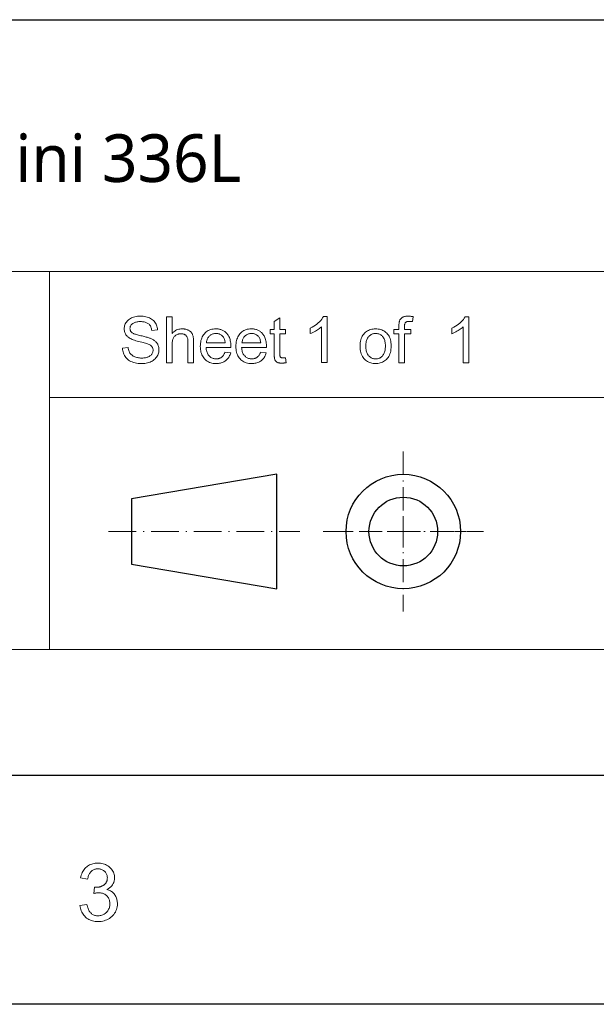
# Model space of a CAD drawing. Header units: millimetres. Extents: x 3489 to 4105, y -1201 to -766.
# Tile 23 of 55: x 3843 to 3895, y -1201 to -1112. Entities that reach past the tile are written whole.
import ezdxf

# ---------------------------------------------------------------- set-up
doc = ezdxf.new("R2010")
doc.units = ezdxf.units.MM
doc.linetypes.add('DASHDOT', pattern=[18.5, 12, -3, 0.5, -3])
doc.styles.get("Standard").update_dxf_attribs({"font": 'AcadEref.ttf'})

msp = doc.modelspace()

# ---------------------------------------------------------------- linework, layer by layer
at = {"color": 7, "lineweight": 25}
for p, q in [((3777.529, -1111.893), (4084.422, -1111.893)), ((3510.097, -1180.322), (4084.422, -1180.322)), ((4105.158, -1201.058), (3489.361, -1201.058))]:
    msp.add_line(p, q, dxfattribs=at)
at = {"color": 7, "lineweight": 13}
for p, q in [((3777.519, -1134.703), (4084.422, -1134.703)), ((3845.958, -1146.108), (4084.422, -1146.108)), ((3777.529, -1168.917), (4084.422, -1168.917)), ((3777.529, -1180.322), (4084.422, -1180.322)), ((3777.529, -1180.322), (4084.422, -1180.322))]:
    msp.add_line(p, q, dxfattribs=at)
at = {"color": 7, "lineweight": 13, "ltscale": 0.4125}
msp.add_line((3845.958, -1134.703), (3845.958, -1168.917), dxfattribs=at)
at = {"color": 7, "linetype": 'DASHDOT', "lineweight": 13, "ltscale": 0.17495}
for p, q in [((3877.994, -1150.988), (3877.994, -1165.499)), ((3870.739, -1158.244), (3885.25, -1158.244))]:
    msp.add_line(p, q, dxfattribs=at)
at = {"color": 7, "lineweight": 25, "ltscale": 0.161116}
for p, q in [((3866.552, -1153.062), (3853.374, -1155.283)), ((3853.374, -1161.205), (3866.552, -1163.426))]:
    msp.add_line(p, q, dxfattribs=at)
at = {"color": 7, "lineweight": 25, "ltscale": 0.12495}
msp.add_line((3866.552, -1163.426), (3866.552, -1153.062), dxfattribs=at)
at = {"color": 7, "lineweight": 25, "ltscale": 0.0714}
msp.add_line((3853.374, -1155.283), (3853.374, -1161.205), dxfattribs=at)
at = {"color": 7, "lineweight": 13, "ltscale": 0.033493}
msp.add_line((3877.994, -1156.924), (3877.994, -1159.702), dxfattribs=at)
at = {"color": 7, "linetype": 'DASHDOT', "lineweight": 13, "ltscale": 0.208875}
msp.add_line((3851.3, -1158.244), (3868.625, -1158.244), dxfattribs=at)
at = {"color": 3, "lineweight": 13, "ltscale": 0.0125}
for p, q in [((3873.331, -1158.244), (3872.294, -1158.244)), ((3872.294, -1158.244), (3873.331, -1158.244)), ((3875.552, -1158.244), (3874.515, -1158.244)), ((3874.515, -1158.244), (3875.552, -1158.244)), ((3881.474, -1158.244), (3880.437, -1158.244)), ((3880.437, -1158.244), (3881.474, -1158.244)), ((3883.695, -1158.244), (3882.658, -1158.244)), ((3882.658, -1158.244), (3883.695, -1158.244))]:
    msp.add_line(p, q, dxfattribs=at)
at = {"color": 7, "lineweight": 13, "ltscale": 0.036172}
msp.add_line((3876.537, -1158.244), (3879.537, -1158.244), dxfattribs=at)
at = {"color": 7, "lineweight": 13}
for points in [[(3855.205, -1140.028), (3855.196, -1139.951), (3855.182, -1139.877), (3855.165, -1139.808), (3855.143, -1139.742), (3855.116, -1139.681), (3855.086, -1139.623), (3855.05, -1139.57), (3855.011, -1139.52), (3854.967, -1139.474), (3854.919, -1139.432), (3854.866, -1139.394), (3854.81, -1139.361), (3854.748, -1139.331), (3854.683, -1139.305), (3854.613, -1139.283), (3854.538, -1139.265), (3854.46, -1139.251), (3854.377, -1139.241), (3854.289, -1139.235), (3854.198, -1139.233), (3854.114, -1139.234), (3854.034, -1139.239), (3853.957, -1139.247), (3853.883, -1139.258), (3853.813, -1139.272), (3853.745, -1139.29), (3853.681, -1139.311), (3853.62, -1139.334), (3853.562, -1139.361), (3853.507, -1139.391), (3853.457, -1139.424), (3853.412, -1139.46), (3853.372, -1139.499), (3853.337, -1139.541), (3853.308, -1139.586), (3853.284, -1139.633), (3853.265, -1139.684), (3853.252, -1139.737), (3853.244, -1139.793), (3853.241, -1139.852), (3853.243, -1139.905), (3853.25, -1139.954), (3853.26, -1140.001), (3853.274, -1140.045), (3853.293, -1140.087), (3853.315, -1140.126), (3853.342, -1140.161), (3853.373, -1140.195), (3853.408, -1140.225), (3853.446, -1140.253), (3853.491, -1140.279), (3853.544, -1140.305), (3853.603, -1140.332), (3853.671, -1140.358), (3853.745, -1140.384), (3853.828, -1140.41), (3853.917, -1140.436), (3854.015, -1140.462), (3854.119, -1140.488), (3854.232, -1140.514), (3854.333, -1140.537), (3854.43, -1140.56), (3854.523, -1140.583), (3854.613, -1140.606), (3854.699, -1140.629), (3854.781, -1140.652), (3854.859, -1140.676), (3854.934, -1140.699), (3855.005, -1140.723), (3855.072, -1140.746), (3855.136, -1140.771), (3855.198, -1140.799), (3855.259, -1140.829), (3855.317, -1140.862), (3855.374, -1140.898), (3855.428, -1140.936), (3855.481, -1140.977), (3855.532, -1141.021), (3855.582, -1141.067), (3855.629, -1141.116), (3855.673, -1141.167), (3855.713, -1141.223), (3855.747, -1141.281), (3855.777, -1141.343), (3855.803, -1141.409), (3855.824, -1141.478), (3855.84, -1141.55), (3855.852, -1141.626), (3855.859, -1141.705), (3855.861, -1141.787), (3855.857, -1141.893), (3855.844, -1141.994), (3855.823, -1142.092), (3855.793, -1142.186), (3855.755, -1142.277), (3855.708, -1142.364), (3855.652, -1142.447), (3855.588, -1142.527), (3855.516, -1142.603), (3855.435, -1142.676), (3855.347, -1142.743), (3855.255, -1142.803), (3855.156, -1142.856), (3855.053, -1142.902), (3854.945, -1142.941), (3854.831, -1142.973), (3854.712, -1142.997), (3854.588, -1143.015), (3854.459, -1143.026), (3854.325, -1143.029), (3854.154, -1143.025), (3853.993, -1143.014), (3853.84, -1142.994), (3853.696, -1142.967), (3853.561, -1142.932), (3853.434, -1142.889), (3853.317, -1142.838), (3853.208, -1142.779), (3853.108, -1142.713), (3853.016, -1142.639), (3852.934, -1142.559), (3852.859, -1142.473), (3852.793, -1142.384), (3852.735, -1142.289), (3852.684, -1142.191), (3852.643, -1142.087), (3852.609, -1141.979), (3852.583, -1141.866), (3852.566, -1141.748), (3852.557, -1141.626), (3853.077, -1141.581), (3853.088, -1141.678), (3853.104, -1141.769), (3853.127, -1141.855), (3853.157, -1141.936), (3853.192, -1142.011), (3853.233, -1142.081), (3853.281, -1142.146), (3853.335, -1142.205), (3853.396, -1142.258), (3853.462, -1142.307), (3853.533, -1142.35), (3853.607, -1142.388), (3853.684, -1142.423), (3853.763, -1142.452), (3853.846, -1142.477), (3853.932, -1142.498), (3854.02, -1142.514), (3854.111, -1142.525), (3854.205, -1142.532), (3854.302, -1142.534), (3854.393, -1142.532), (3854.48, -1142.527), (3854.563, -1142.517), (3854.643, -1142.504), (3854.719, -1142.487), (3854.792, -1142.466), (3854.861, -1142.441), (3854.927, -1142.413), (3854.989, -1142.381), (3855.048, -1142.345), (3855.102, -1142.305), (3855.15, -1142.263), (3855.193, -1142.219), (3855.23, -1142.171), (3855.261, -1142.121), (3855.286, -1142.068), (3855.306, -1142.013), (3855.321, -1141.955), (3855.329, -1141.894), (3855.332, -1141.83), (3855.329, -1141.764), (3855.32, -1141.701), (3855.305, -1141.643), (3855.284, -1141.588), (3855.258, -1141.536), (3855.225, -1141.489), (3855.186, -1141.445), (3855.142, -1141.404), (3855.091, -1141.368), (3855.035, -1141.335), (3854.972, -1141.304), (3854.9, -1141.273), (3854.82, -1141.242), (3854.733, -1141.211), (3854.637, -1141.18), (3854.533, -1141.15), (3854.422, -1141.119), (3854.302, -1141.089), (3854.174, -1141.058), (3854.038, -1141.028), (3853.902, -1140.996), (3853.773, -1140.962), (3853.653, -1140.926), (3853.54, -1140.887), (3853.436, -1140.846), (3853.339, -1140.802), (3853.249, -1140.756), (3853.168, -1140.707), (3853.095, -1140.656), (3853.029, -1140.602), (3852.971, -1140.546), (3852.918, -1140.486), (3852.872, -1140.423), (3852.832, -1140.356), (3852.798, -1140.287), (3852.77, -1140.214), (3852.749, -1140.138), (3852.733, -1140.058), (3852.724, -1139.975), (3852.721, -1139.889), (3852.725, -1139.791), (3852.737, -1139.697), (3852.756, -1139.606), (3852.783, -1139.518), (3852.818, -1139.434), (3852.861, -1139.354), (3852.912, -1139.277), (3852.971, -1139.203), (3853.037, -1139.133), (3853.111, -1139.066), (3853.192, -1139.004), (3853.279, -1138.949), (3853.371, -1138.9), (3853.469, -1138.858), (3853.572, -1138.822), (3853.682, -1138.793), (3853.796, -1138.77), (3853.917, -1138.754), (3854.043, -1138.744), (3854.175, -1138.741), (3854.31, -1138.744), (3854.44, -1138.754), (3854.565, -1138.77), (3854.684, -1138.792), (3854.798, -1138.822), (3854.906, -1138.857), (3855.009, -1138.899), (3855.106, -1138.948), (3855.199, -1139.003), (3855.285, -1139.065), (3855.365, -1139.132), (3855.438, -1139.205), (3855.502, -1139.283), (3855.558, -1139.367), (3855.607, -1139.457), (3855.647, -1139.552), (3855.68, -1139.652), (3855.705, -1139.758), (3855.722, -1139.869), (3855.731, -1139.985)], [(3859.001, -1142.959), (3858.489, -1142.959), (3858.489, -1141.063), (3858.487, -1140.991), (3858.483, -1140.923), (3858.475, -1140.859), (3858.464, -1140.798), (3858.449, -1140.741), (3858.432, -1140.688), (3858.411, -1140.638), (3858.388, -1140.592), (3858.361, -1140.55), (3858.331, -1140.512), (3858.297, -1140.477), (3858.261, -1140.445), (3858.222, -1140.418), (3858.179, -1140.394), (3858.133, -1140.374), (3858.085, -1140.357), (3858.033, -1140.344), (3857.978, -1140.335), (3857.919, -1140.33), (3857.858, -1140.328), (3857.797, -1140.33), (3857.736, -1140.336), (3857.677, -1140.347), (3857.62, -1140.362), (3857.564, -1140.382), (3857.509, -1140.406), (3857.455, -1140.434), (3857.403, -1140.466), (3857.352, -1140.503), (3857.302, -1140.544), (3857.256, -1140.591), (3857.214, -1140.644), (3857.178, -1140.705), (3857.146, -1140.772), (3857.119, -1140.846), (3857.097, -1140.927), (3857.08, -1141.014), (3857.067, -1141.109), (3857.06, -1141.21), (3857.058, -1141.318), (3857.058, -1142.959), (3856.548, -1142.959), (3856.548, -1138.811), (3857.058, -1138.811), (3857.058, -1140.299), (3857.132, -1140.221), (3857.21, -1140.152), (3857.291, -1140.09), (3857.376, -1140.037), (3857.465, -1139.992), (3857.557, -1139.955), (3857.653, -1139.926), (3857.753, -1139.906), (3857.856, -1139.893), (3857.963, -1139.889), (3858.021, -1139.89), (3858.078, -1139.894), (3858.135, -1139.9), (3858.192, -1139.908), (3858.248, -1139.919), (3858.303, -1139.932), (3858.358, -1139.947), (3858.413, -1139.965), (3858.467, -1139.985), (3858.52, -1140.008), (3858.572, -1140.033), (3858.62, -1140.061), (3858.665, -1140.091), (3858.708, -1140.123), (3858.746, -1140.159), (3858.782, -1140.196), (3858.815, -1140.237), (3858.844, -1140.28), (3858.871, -1140.325), (3858.894, -1140.373), (3858.914, -1140.424), (3858.932, -1140.479), (3858.948, -1140.538), (3858.962, -1140.601), (3858.974, -1140.667), (3858.984, -1140.738), (3858.991, -1140.812), (3858.997, -1140.89), (3859, -1140.972), (3859.001, -1141.058)], [(3867.386, -1142.953), (3867.341, -1142.962), (3867.298, -1142.969), (3867.257, -1142.976), (3867.216, -1142.982), (3867.177, -1142.987), (3867.14, -1142.991), (3867.104, -1142.994), (3867.069, -1142.996), (3867.036, -1142.998), (3867.004, -1142.998), (3866.939, -1142.997), (3866.878, -1142.993), (3866.82, -1142.988), (3866.766, -1142.979), (3866.716, -1142.969), (3866.669, -1142.956), (3866.625, -1142.941), (3866.586, -1142.923), (3866.55, -1142.903), (3866.518, -1142.881), (3866.488, -1142.857), (3866.461, -1142.831), (3866.437, -1142.805), (3866.414, -1142.777), (3866.394, -1142.747), (3866.377, -1142.717), (3866.362, -1142.685), (3866.349, -1142.652), (3866.339, -1142.618), (3866.331, -1142.582), (3866.324, -1142.545), (3866.319, -1142.504), (3866.314, -1142.461), (3866.309, -1142.415), (3866.305, -1142.366), (3866.302, -1142.314), (3866.3, -1142.26), (3866.298, -1142.202), (3866.297, -1142.142), (3866.297, -1142.079), (3866.297, -1140.35), (3865.926, -1140.35), (3865.926, -1139.957), (3866.297, -1139.957), (3866.297, -1139.21), (3866.806, -1138.902), (3866.806, -1139.957), (3867.315, -1139.957), (3867.315, -1140.35), (3866.806, -1140.35), (3866.806, -1142.107), (3866.807, -1142.151), (3866.808, -1142.192), (3866.81, -1142.231), (3866.814, -1142.267), (3866.818, -1142.301), (3866.823, -1142.331), (3866.829, -1142.359), (3866.836, -1142.385), (3866.844, -1142.408), (3866.853, -1142.428), (3866.864, -1142.446), (3866.877, -1142.462), (3866.894, -1142.476), (3866.913, -1142.489), (3866.935, -1142.499), (3866.96, -1142.508), (3866.988, -1142.514), (3867.019, -1142.519), (3867.052, -1142.522), (3867.089, -1142.523), (3867.111, -1142.523), (3867.133, -1142.522), (3867.156, -1142.521), (3867.178, -1142.519), (3867.201, -1142.517), (3867.223, -1142.515), (3867.246, -1142.512), (3867.269, -1142.508), (3867.292, -1142.505), (3867.315, -1142.5)], [(3871.088, -1142.948), (3870.579, -1142.948), (3870.579, -1139.703), (3870.5, -1139.775), (3870.416, -1139.844), (3870.327, -1139.911), (3870.232, -1139.975), (3870.133, -1140.038), (3870.028, -1140.098), (3869.918, -1140.156), (3869.803, -1140.212), (3869.683, -1140.266), (3869.558, -1140.317), (3869.558, -1139.825), (3869.728, -1139.739), (3869.887, -1139.648), (3870.035, -1139.554), (3870.172, -1139.455), (3870.297, -1139.353), (3870.412, -1139.247), (3870.515, -1139.136), (3870.607, -1139.022), (3870.688, -1138.903), (3870.757, -1138.781), (3871.088, -1138.781)], [(3878.9, -1138.792), (3878.823, -1139.239), (3878.793, -1139.233), (3878.762, -1139.228), (3878.732, -1139.224), (3878.702, -1139.22), (3878.672, -1139.217), (3878.642, -1139.215), (3878.612, -1139.213), (3878.583, -1139.211), (3878.553, -1139.211), (3878.523, -1139.21), (3878.487, -1139.211), (3878.453, -1139.213), (3878.419, -1139.217), (3878.387, -1139.223), (3878.356, -1139.23), (3878.327, -1139.238), (3878.299, -1139.248), (3878.272, -1139.26), (3878.246, -1139.273), (3878.222, -1139.288), (3878.2, -1139.306), (3878.18, -1139.328), (3878.162, -1139.355), (3878.147, -1139.387), (3878.134, -1139.423), (3878.124, -1139.464), (3878.115, -1139.51), (3878.11, -1139.56), (3878.106, -1139.615), (3878.105, -1139.674), (3878.105, -1139.957), (3878.685, -1139.957), (3878.685, -1140.35), (3878.105, -1140.35), (3878.105, -1142.959), (3877.596, -1142.959), (3877.596, -1140.35), (3877.143, -1140.35), (3877.143, -1139.957), (3877.596, -1139.957), (3877.596, -1139.632), (3877.596, -1139.587), (3877.597, -1139.543), (3877.599, -1139.5), (3877.602, -1139.458), (3877.606, -1139.416), (3877.611, -1139.375), (3877.616, -1139.336), (3877.623, -1139.297), (3877.63, -1139.259), (3877.638, -1139.222), (3877.648, -1139.185), (3877.661, -1139.149), (3877.676, -1139.114), (3877.694, -1139.08), (3877.715, -1139.047), (3877.739, -1139.014), (3877.766, -1138.981), (3877.796, -1138.95), (3877.828, -1138.919), (3877.863, -1138.889), (3877.901, -1138.861), (3877.944, -1138.836), (3877.99, -1138.813), (3878.04, -1138.794), (3878.095, -1138.778), (3878.153, -1138.764), (3878.215, -1138.754), (3878.281, -1138.747), (3878.351, -1138.742), (3878.424, -1138.741), (3878.47, -1138.741), (3878.516, -1138.743), (3878.562, -1138.745), (3878.609, -1138.749), (3878.656, -1138.753), (3878.704, -1138.759), (3878.752, -1138.766), (3878.801, -1138.773), (3878.85, -1138.782)], [(3883.917, -1142.958), (3883.407, -1142.958), (3883.407, -1139.713), (3883.328, -1139.785), (3883.244, -1139.854), (3883.155, -1139.921), (3883.061, -1139.985), (3882.961, -1140.048), (3882.856, -1140.108), (3882.747, -1140.166), (3882.632, -1140.222), (3882.511, -1140.276), (3882.386, -1140.327), (3882.386, -1139.835), (3882.556, -1139.749), (3882.716, -1139.658), (3882.864, -1139.564), (3883, -1139.466), (3883.126, -1139.363), (3883.24, -1139.257), (3883.343, -1139.147), (3883.435, -1139.032), (3883.516, -1138.914), (3883.586, -1138.791), (3883.917, -1138.791)], [(3862.379, -1141.587), (3860.13, -1141.587), (3860.138, -1141.684), (3860.151, -1141.776), (3860.168, -1141.864), (3860.19, -1141.947), (3860.216, -1142.026), (3860.247, -1142.099), (3860.282, -1142.169), (3860.322, -1142.233), (3860.366, -1142.293), (3860.414, -1142.348), (3860.466, -1142.398), (3860.52, -1142.442), (3860.577, -1142.482), (3860.637, -1142.516), (3860.699, -1142.545), (3860.763, -1142.569), (3860.83, -1142.587), (3860.9, -1142.6), (3860.972, -1142.608), (3861.046, -1142.611), (3861.104, -1142.609), (3861.159, -1142.604), (3861.213, -1142.597), (3861.265, -1142.586), (3861.314, -1142.572), (3861.362, -1142.555), (3861.409, -1142.535), (3861.453, -1142.512), (3861.495, -1142.486), (3861.536, -1142.456), (3861.574, -1142.424), (3861.611, -1142.388), (3861.646, -1142.35), (3861.679, -1142.308), (3861.71, -1142.263), (3861.74, -1142.215), (3861.767, -1142.164), (3861.793, -1142.109), (3861.817, -1142.052), (3861.839, -1141.991), (3862.362, -1142.056), (3862.334, -1142.148), (3862.302, -1142.235), (3862.266, -1142.318), (3862.226, -1142.397), (3862.182, -1142.471), (3862.133, -1142.541), (3862.08, -1142.607), (3862.022, -1142.668), (3861.961, -1142.725), (3861.895, -1142.778), (3861.825, -1142.825), (3861.753, -1142.868), (3861.676, -1142.906), (3861.596, -1142.939), (3861.513, -1142.966), (3861.427, -1142.989), (3861.337, -1143.007), (3861.243, -1143.019), (3861.147, -1143.027), (3861.046, -1143.029), (3860.914, -1143.025), (3860.788, -1143.013), (3860.667, -1142.992), (3860.553, -1142.963), (3860.444, -1142.926), (3860.341, -1142.88), (3860.245, -1142.826), (3860.154, -1142.764), (3860.069, -1142.694), (3859.99, -1142.615), (3859.918, -1142.529), (3859.853, -1142.437), (3859.796, -1142.339), (3859.746, -1142.235), (3859.704, -1142.124), (3859.67, -1142.008), (3859.644, -1141.886), (3859.625, -1141.757), (3859.613, -1141.623), (3859.609, -1141.482), (3859.613, -1141.343), (3859.624, -1141.209), (3859.643, -1141.08), (3859.668, -1140.957), (3859.702, -1140.839), (3859.742, -1140.727), (3859.79, -1140.619), (3859.846, -1140.518), (3859.908, -1140.421), (3859.978, -1140.331), (3860.055, -1140.247), (3860.138, -1140.172), (3860.227, -1140.105), (3860.322, -1140.048), (3860.423, -1140), (3860.53, -1139.96), (3860.643, -1139.929), (3860.762, -1139.907), (3860.887, -1139.894), (3861.018, -1139.889), (3861.083, -1139.891), (3861.148, -1139.895), (3861.213, -1139.902), (3861.277, -1139.912), (3861.34, -1139.925), (3861.403, -1139.941), (3861.466, -1139.96), (3861.528, -1139.982), (3861.589, -1140.006), (3861.65, -1140.033), (3861.71, -1140.064), (3861.768, -1140.099), (3861.825, -1140.138), (3861.879, -1140.181), (3861.931, -1140.228), (3861.982, -1140.279), (3862.031, -1140.335), (3862.078, -1140.394), (3862.123, -1140.457), (3862.167, -1140.524), (3862.207, -1140.597), (3862.243, -1140.678), (3862.275, -1140.765), (3862.302, -1140.861), (3862.326, -1140.963), (3862.345, -1141.073), (3862.36, -1141.19), (3862.37, -1141.315), (3862.377, -1141.447)], [(3861.855, -1141.168), (3861.847, -1141.079), (3861.834, -1140.995), (3861.817, -1140.916), (3861.795, -1140.842), (3861.769, -1140.774), (3861.738, -1140.71), (3861.703, -1140.652), (3861.664, -1140.598), (3861.62, -1140.55), (3861.571, -1140.507), (3861.52, -1140.469), (3861.468, -1140.435), (3861.415, -1140.404), (3861.361, -1140.378), (3861.306, -1140.356), (3861.251, -1140.337), (3861.194, -1140.323), (3861.136, -1140.313), (3861.078, -1140.307), (3861.018, -1140.305), (3860.948, -1140.307), (3860.88, -1140.315), (3860.814, -1140.327), (3860.751, -1140.344), (3860.691, -1140.365), (3860.633, -1140.392), (3860.577, -1140.423), (3860.525, -1140.459), (3860.475, -1140.5), (3860.427, -1140.546), (3860.382, -1140.595), (3860.342, -1140.647), (3860.305, -1140.703), (3860.273, -1140.761), (3860.244, -1140.821), (3860.219, -1140.885), (3860.198, -1140.951), (3860.181, -1141.021), (3860.167, -1141.093), (3860.158, -1141.168)], [(3865.601, -1141.587), (3863.352, -1141.587), (3863.36, -1141.684), (3863.373, -1141.776), (3863.391, -1141.864), (3863.412, -1141.947), (3863.439, -1142.026), (3863.469, -1142.099), (3863.504, -1142.169), (3863.544, -1142.233), (3863.588, -1142.293), (3863.636, -1142.348), (3863.688, -1142.398), (3863.743, -1142.442), (3863.8, -1142.482), (3863.859, -1142.516), (3863.921, -1142.545), (3863.985, -1142.569), (3864.052, -1142.587), (3864.122, -1142.6), (3864.194, -1142.608), (3864.269, -1142.611), (3864.326, -1142.609), (3864.381, -1142.604), (3864.435, -1142.597), (3864.487, -1142.586), (3864.537, -1142.572), (3864.585, -1142.555), (3864.631, -1142.535), (3864.675, -1142.512), (3864.717, -1142.486), (3864.758, -1142.456), (3864.797, -1142.424), (3864.833, -1142.388), (3864.868, -1142.35), (3864.901, -1142.308), (3864.933, -1142.263), (3864.962, -1142.215), (3864.989, -1142.164), (3865.015, -1142.109), (3865.039, -1142.052), (3865.061, -1141.991), (3865.584, -1142.056), (3865.556, -1142.148), (3865.525, -1142.235), (3865.489, -1142.318), (3865.448, -1142.397), (3865.404, -1142.471), (3865.355, -1142.541), (3865.302, -1142.607), (3865.245, -1142.668), (3865.183, -1142.725), (3865.117, -1142.778), (3865.048, -1142.825), (3864.975, -1142.868), (3864.898, -1142.906), (3864.818, -1142.939), (3864.735, -1142.966), (3864.649, -1142.989), (3864.559, -1143.007), (3864.465, -1143.019), (3864.369, -1143.027), (3864.269, -1143.029), (3864.136, -1143.025), (3864.01, -1143.013), (3863.889, -1142.992), (3863.775, -1142.963), (3863.666, -1142.926), (3863.564, -1142.88), (3863.467, -1142.826), (3863.376, -1142.764), (3863.291, -1142.694), (3863.212, -1142.615), (3863.14, -1142.529), (3863.075, -1142.437), (3863.018, -1142.339), (3862.968, -1142.235), (3862.927, -1142.124), (3862.892, -1142.008), (3862.866, -1141.886), (3862.847, -1141.757), (3862.835, -1141.623), (3862.831, -1141.482), (3862.835, -1141.343), (3862.846, -1141.209), (3862.865, -1141.08), (3862.891, -1140.957), (3862.924, -1140.839), (3862.964, -1140.727), (3863.012, -1140.619), (3863.068, -1140.518), (3863.13, -1140.421), (3863.201, -1140.331), (3863.277, -1140.247), (3863.36, -1140.172), (3863.449, -1140.105), (3863.544, -1140.048), (3863.645, -1140), (3863.752, -1139.96), (3863.865, -1139.929), (3863.984, -1139.907), (3864.109, -1139.894), (3864.24, -1139.889), (3864.306, -1139.891), (3864.371, -1139.895), (3864.435, -1139.902), (3864.499, -1139.912), (3864.562, -1139.925), (3864.625, -1139.941), (3864.688, -1139.96), (3864.75, -1139.982), (3864.811, -1140.006), (3864.873, -1140.033), (3864.932, -1140.064), (3864.99, -1140.099), (3865.047, -1140.138), (3865.101, -1140.181), (3865.154, -1140.228), (3865.204, -1140.279), (3865.253, -1140.335), (3865.3, -1140.394), (3865.345, -1140.457), (3865.389, -1140.524), (3865.429, -1140.597), (3865.465, -1140.678), (3865.497, -1140.765), (3865.525, -1140.861), (3865.548, -1140.963), (3865.567, -1141.073), (3865.582, -1141.19), (3865.592, -1141.315), (3865.599, -1141.447)], [(3865.078, -1141.168), (3865.069, -1141.079), (3865.056, -1140.995), (3865.039, -1140.916), (3865.017, -1140.842), (3864.991, -1140.774), (3864.96, -1140.71), (3864.925, -1140.652), (3864.886, -1140.598), (3864.842, -1140.55), (3864.793, -1140.507), (3864.742, -1140.469), (3864.69, -1140.435), (3864.637, -1140.404), (3864.583, -1140.378), (3864.528, -1140.356), (3864.473, -1140.337), (3864.416, -1140.323), (3864.358, -1140.313), (3864.3, -1140.307), (3864.24, -1140.305), (3864.17, -1140.307), (3864.102, -1140.315), (3864.036, -1140.327), (3863.973, -1140.344), (3863.913, -1140.365), (3863.855, -1140.392), (3863.8, -1140.423), (3863.747, -1140.459), (3863.697, -1140.5), (3863.649, -1140.546), (3863.605, -1140.595), (3863.564, -1140.647), (3863.527, -1140.703), (3863.495, -1140.761), (3863.466, -1140.821), (3863.441, -1140.885), (3863.42, -1140.951), (3863.403, -1141.021), (3863.39, -1141.093), (3863.38, -1141.168)], [(3875.485, -1139.889), (3875.605, -1139.893), (3875.72, -1139.905), (3875.831, -1139.925), (3875.939, -1139.953), (3876.041, -1139.988), (3876.14, -1140.032), (3876.235, -1140.083), (3876.325, -1140.143), (3876.412, -1140.21), (3876.494, -1140.285), (3876.57, -1140.368), (3876.638, -1140.457), (3876.698, -1140.553), (3876.75, -1140.656), (3876.794, -1140.765), (3876.83, -1140.881), (3876.858, -1141.003), (3876.878, -1141.133), (3876.89, -1141.269), (3876.894, -1141.411), (3876.89, -1141.583), (3876.877, -1141.745), (3876.855, -1141.896), (3876.825, -1142.036), (3876.786, -1142.167), (3876.738, -1142.287), (3876.682, -1142.396), (3876.617, -1142.496), (3876.543, -1142.584), (3876.461, -1142.663), (3876.374, -1142.733), (3876.284, -1142.795), (3876.192, -1142.85), (3876.097, -1142.897), (3876.001, -1142.938), (3875.902, -1142.971), (3875.801, -1142.996), (3875.698, -1143.015), (3875.593, -1143.026), (3875.485, -1143.029), (3875.373, -1143.026), (3875.264, -1143.014), (3875.158, -1142.995), (3875.054, -1142.969), (3874.954, -1142.935), (3874.857, -1142.894), (3874.763, -1142.845), (3874.671, -1142.789), (3874.583, -1142.725), (3874.498, -1142.653), (3874.418, -1142.573), (3874.347, -1142.485), (3874.284, -1142.388), (3874.23, -1142.281), (3874.184, -1142.166), (3874.146, -1142.043), (3874.117, -1141.91), (3874.096, -1141.769), (3874.083, -1141.618), (3874.079, -1141.459), (3874.083, -1141.305), (3874.095, -1141.159), (3874.116, -1141.02), (3874.144, -1140.89), (3874.18, -1140.768), (3874.225, -1140.654), (3874.277, -1140.548), (3874.338, -1140.45), (3874.407, -1140.36), (3874.484, -1140.278), (3874.567, -1140.204), (3874.653, -1140.138), (3874.744, -1140.08), (3874.838, -1140.029), (3874.936, -1139.986), (3875.038, -1139.951), (3875.144, -1139.924), (3875.254, -1139.905), (3875.368, -1139.893)], [(3875.485, -1142.611), (3875.57, -1142.607), (3875.651, -1142.598), (3875.728, -1142.582), (3875.8, -1142.559), (3875.869, -1142.53), (3875.933, -1142.495), (3875.993, -1142.453), (3876.048, -1142.404), (3876.1, -1142.349), (3876.147, -1142.288), (3876.19, -1142.222), (3876.229, -1142.151), (3876.263, -1142.076), (3876.292, -1141.998), (3876.317, -1141.915), (3876.337, -1141.828), (3876.353, -1141.737), (3876.364, -1141.642), (3876.371, -1141.543), (3876.374, -1141.439), (3876.371, -1141.33), (3876.363, -1141.225), (3876.35, -1141.127), (3876.333, -1141.033), (3876.31, -1140.946), (3876.281, -1140.864), (3876.248, -1140.787), (3876.21, -1140.716), (3876.166, -1140.651), (3876.117, -1140.591), (3876.065, -1140.536), (3876.01, -1140.488), (3875.953, -1140.445), (3875.893, -1140.408), (3875.831, -1140.376), (3875.767, -1140.351), (3875.7, -1140.331), (3875.631, -1140.316), (3875.559, -1140.308), (3875.485, -1140.305), (3875.409, -1140.308), (3875.336, -1140.317), (3875.265, -1140.331), (3875.197, -1140.351), (3875.132, -1140.378), (3875.07, -1140.409), (3875.011, -1140.447), (3874.954, -1140.491), (3874.9, -1140.54), (3874.849, -1140.595), (3874.801, -1140.656), (3874.759, -1140.722), (3874.722, -1140.795), (3874.689, -1140.872), (3874.662, -1140.956), (3874.64, -1141.045), (3874.622, -1141.14), (3874.61, -1141.241), (3874.602, -1141.347), (3874.6, -1141.459), (3874.602, -1141.571), (3874.61, -1141.677), (3874.623, -1141.777), (3874.64, -1141.871), (3874.663, -1141.96), (3874.691, -1142.044), (3874.724, -1142.121), (3874.762, -1142.193), (3874.805, -1142.26), (3874.853, -1142.321), (3874.905, -1142.376), (3874.959, -1142.425), (3875.016, -1142.469), (3875.076, -1142.506), (3875.138, -1142.538), (3875.202, -1142.564), (3875.269, -1142.585), (3875.339, -1142.599), (3875.411, -1142.608)], [(3851.129, -1190.674), (3851.223, -1190.695), (3851.312, -1190.722), (3851.396, -1190.754), (3851.476, -1190.792), (3851.551, -1190.836), (3851.622, -1190.885), (3851.687, -1190.94), (3851.748, -1191.001), (3851.804, -1191.067), (3851.856, -1191.139), (3851.902, -1191.214), (3851.944, -1191.291), (3851.981, -1191.368), (3852.013, -1191.448), (3852.04, -1191.528), (3852.062, -1191.61), (3852.079, -1191.693), (3852.092, -1191.778), (3852.099, -1191.863), (3852.102, -1191.95), (3852.096, -1192.089), (3852.081, -1192.223), (3852.055, -1192.352), (3852.019, -1192.476), (3851.973, -1192.594), (3851.916, -1192.708), (3851.849, -1192.817), (3851.772, -1192.92), (3851.685, -1193.019), (3851.587, -1193.112), (3851.482, -1193.198), (3851.373, -1193.275), (3851.26, -1193.344), (3851.143, -1193.403), (3851.022, -1193.453), (3850.896, -1193.494), (3850.767, -1193.525), (3850.634, -1193.548), (3850.496, -1193.562), (3850.355, -1193.566), (3850.22, -1193.562), (3850.09, -1193.55), (3849.965, -1193.53), (3849.844, -1193.502), (3849.729, -1193.466), (3849.618, -1193.422), (3849.512, -1193.371), (3849.411, -1193.311), (3849.315, -1193.243), (3849.223, -1193.167), (3849.138, -1193.084), (3849.06, -1192.997), (3848.989, -1192.904), (3848.926, -1192.806), (3848.87, -1192.703), (3848.822, -1192.594), (3848.781, -1192.481), (3848.748, -1192.362), (3848.722, -1192.238), (3848.703, -1192.109), (3849.34, -1192.021), (3849.36, -1192.121), (3849.384, -1192.216), (3849.411, -1192.305), (3849.441, -1192.39), (3849.475, -1192.469), (3849.511, -1192.543), (3849.551, -1192.612), (3849.593, -1192.676), (3849.639, -1192.735), (3849.688, -1192.788), (3849.74, -1192.837), (3849.796, -1192.88), (3849.854, -1192.918), (3849.916, -1192.951), (3849.981, -1192.979), (3850.049, -1193.002), (3850.121, -1193.02), (3850.196, -1193.033), (3850.274, -1193.04), (3850.355, -1193.043), (3850.442, -1193.04), (3850.527, -1193.03), (3850.61, -1193.015), (3850.689, -1192.993), (3850.766, -1192.965), (3850.84, -1192.93), (3850.912, -1192.89), (3850.98, -1192.843), (3851.046, -1192.789), (3851.11, -1192.73), (3851.168, -1192.666), (3851.221, -1192.599), (3851.267, -1192.53), (3851.308, -1192.457), (3851.342, -1192.382), (3851.37, -1192.304), (3851.391, -1192.223), (3851.407, -1192.14), (3851.416, -1192.054), (3851.419, -1191.964), (3851.416, -1191.879), (3851.408, -1191.796), (3851.394, -1191.717), (3851.374, -1191.64), (3851.349, -1191.567), (3851.318, -1191.496), (3851.281, -1191.428), (3851.239, -1191.364), (3851.191, -1191.302), (3851.138, -1191.243), (3851.08, -1191.189), (3851.019, -1191.14), (3850.954, -1191.097), (3850.886, -1191.06), (3850.814, -1191.028), (3850.739, -1191.002), (3850.66, -1190.982), (3850.578, -1190.968), (3850.493, -1190.959), (3850.404, -1190.957), (3850.367, -1190.957), (3850.327, -1190.959), (3850.287, -1190.963), (3850.244, -1190.967), (3850.2, -1190.973), (3850.154, -1190.981), (3850.107, -1190.99), (3850.058, -1191), (3850.007, -1191.011), (3849.955, -1191.024), (3850.029, -1190.465), (3850.079, -1190.465), (3850.127, -1190.464), (3850.173, -1190.463), (3850.216, -1190.461), (3850.257, -1190.459), (3850.297, -1190.456), (3850.334, -1190.453), (3850.369, -1190.449), (3850.402, -1190.445), (3850.432, -1190.44), (3850.463, -1190.435), (3850.493, -1190.428), (3850.525, -1190.419), (3850.557, -1190.409), (3850.59, -1190.398), (3850.623, -1190.385), (3850.658, -1190.371), (3850.693, -1190.355), (3850.728, -1190.339), (3850.765, -1190.32), (3850.801, -1190.3), (3850.836, -1190.279), (3850.869, -1190.255), (3850.902, -1190.23), (3850.933, -1190.204), (3850.963, -1190.176), (3850.991, -1190.146), (3851.018, -1190.114), (3851.044, -1190.081), (3851.069, -1190.046), (3851.092, -1190.009), (3851.112, -1189.971), (3851.13, -1189.931), (3851.146, -1189.889), (3851.159, -1189.846), (3851.17, -1189.801), (3851.178, -1189.754), (3851.184, -1189.705), (3851.188, -1189.654), (3851.189, -1189.602), (3851.187, -1189.527), (3851.179, -1189.455), (3851.166, -1189.387), (3851.148, -1189.322), (3851.125, -1189.26), (3851.097, -1189.202), (3851.064, -1189.148), (3851.025, -1189.096), (3850.982, -1189.049), (3850.933, -1189.005), (3850.881, -1188.964), (3850.827, -1188.928), (3850.772, -1188.896), (3850.715, -1188.869), (3850.657, -1188.846), (3850.597, -1188.826), (3850.535, -1188.812), (3850.472, -1188.801), (3850.407, -1188.795), (3850.341, -1188.792), (3850.265, -1188.795), (3850.192, -1188.802), (3850.122, -1188.814), (3850.055, -1188.832), (3849.991, -1188.853), (3849.93, -1188.88), (3849.871, -1188.912), (3849.815, -1188.949), (3849.763, -1188.99), (3849.713, -1189.036), (3849.666, -1189.087), (3849.623, -1189.142), (3849.584, -1189.202), (3849.548, -1189.265), (3849.515, -1189.333), (3849.486, -1189.404), (3849.461, -1189.48), (3849.44, -1189.56), (3849.421, -1189.645), (3849.407, -1189.733), (3848.77, -1189.616), (3848.798, -1189.485), (3848.832, -1189.36), (3848.872, -1189.242), (3848.917, -1189.13), (3848.969, -1189.026), (3849.027, -1188.928), (3849.09, -1188.837), (3849.16, -1188.753), (3849.235, -1188.676), (3849.317, -1188.605), (3849.403, -1188.541), (3849.492, -1188.484), (3849.585, -1188.434), (3849.681, -1188.39), (3849.78, -1188.353), (3849.883, -1188.323), (3849.989, -1188.299), (3850.098, -1188.283), (3850.211, -1188.273), (3850.326, -1188.269), (3850.454, -1188.273), (3850.577, -1188.285), (3850.695, -1188.304), (3850.81, -1188.332), (3850.92, -1188.367), (3851.026, -1188.41), (3851.127, -1188.461), (3851.225, -1188.519), (3851.318, -1188.586), (3851.407, -1188.66), (3851.489, -1188.74), (3851.563, -1188.823), (3851.628, -1188.91), (3851.684, -1189), (3851.732, -1189.094), (3851.771, -1189.192), (3851.801, -1189.293), (3851.823, -1189.397), (3851.836, -1189.505), (3851.84, -1189.616), (3851.833, -1189.757), (3851.811, -1189.89), (3851.776, -1190.015), (3851.726, -1190.131), (3851.662, -1190.24), (3851.584, -1190.34), (3851.492, -1190.432), (3851.385, -1190.516), (3851.264, -1190.592), (3851.129, -1190.66)]]:
    msp.add_lwpolyline(points, close=True, dxfattribs=at)
at = {"color": 7, "lineweight": 25}
for radius in [5.184, 3.11]:
    msp.add_circle((3877.994, -1158.244), radius, dxfattribs=at)

# ---------------------------------------------------------------- texts
at = {"insert": (3830.328, -1122.271), "char_height": 4.32, "width": 52.8052, "attachment_point": 1}
msp.add_mtext('{\\fMicrosoft YaHei|b0|i0|c134|p0;Gemini 336L}', dxfattribs=at)

doc.saveas('drawing.dxf')
